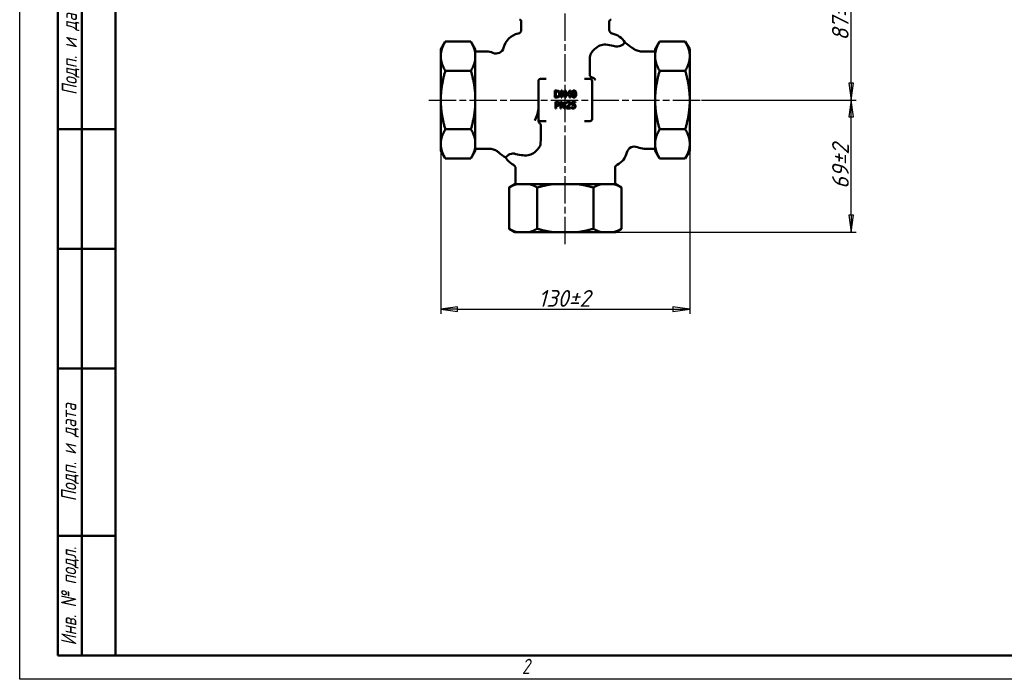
# Model space of a CAD drawing. Header units: millimetres. Extents: x 0 to 1050, y 0 to 742.
# Tile 1 of 4: x 0 to 514, y 0 to 345. Entities that reach past the tile are written whole.
import ezdxf
from ezdxf.enums import TextEntityAlignment as Align

# ---------------------------------------------------------------- set-up
doc = ezdxf.new("R2010")
doc.units = ezdxf.units.MM
doc.header["$LTSCALE"] = 2.5
doc.linetypes.add('CHAIN', pattern=[0.7087, 0.4724, -0.0591, 0.1181, -0.0591])
for name, color, linetype, lineweight in [('Видимый контур (ГОСТ)', 7, 'Continuous', 50), ('Кромка (ГОСТ)', 7, 'Continuous', 50), ('Обозначение (ГОСТ)', 7, 'Continuous', 25), ('Осевая линия (ГОСТ)', 7, 'Continuous', 25), ('Размер (ГОСТ)', 7, 'Continuous', 25), ('Эскизная геометрия (ГОСТ)', 7, 'Continuous', 50)]:
    doc.layers.add(name, color=color, linetype=linetype, lineweight=lineweight)
doc.styles.add('Альтернативный текст (ГОСТ)', font='arial.ttf', dxfattribs={"width": 0.8})
doc.styles.add('Обычный текст (ГОСТ)', font='GOST Common Italic.ttf')
doc.styles.add('Стиль текста112', font='GOST Common Italic.ttf', dxfattribs={"width": 0.8})
doc.dimstyles.new('Обычный (ГОСТ)', dxfattribs={"dimscale": 2.5, "dimtxt": 3.5, "dimasz": 3.5, "dimexe": 1, "dimexo": 0, "dimgap": 0.5, "dimtad": 1, "dimtxsty": 'Обычный текст (ГОСТ)', "dimblk": 'Filled-1', "dimcen": 0.09, "dimdle": 15, "dimclrd": 256, "dimclre": 256, "dimclrt": 256, "dimazin": 2, "dimtfac": 0.714286, "dimtdec": 3, "dimtmove": 0, "dimatfit": 3, "dimfxl": 1, "dimtolj": 1, "dimlwd": 25, "dimlwe": 25, "dimarcsym": 0})

# ---------------------------------------------------------------- blocks, each defined once
blk = doc.blocks.new('Рамки ГОСТ - Рамка')
at = {"layer": 'Кромка (ГОСТ)', "lineweight": 25}
for p, q in [((0, 0), (0, 297)), ((420, 0), (0, 0))]:
    blk.add_line(p, q, dxfattribs=at)
at = {"layer": 'Кромка (ГОСТ)'}
for p, q in [((20, 292), (20, 5)), ((20, 5), (415, 5))]:
    blk.add_line(p, q, dxfattribs=at)
at = {"layer": 'Кромка (ГОСТ)', "insert": (104.99, 4.3), "char_height": 3.17, "width": 5.2328, "attachment_point": 1, "style": 'Альтернативный текст (ГОСТ)'}
blk.add_mtext('\\fGOST Common|b0|i1;{\\H3.1700;2}', dxfattribs=at)
blk = doc.blocks.new('ГОСТ - Доп. графы 1')
at = {"layer": 'Эскизная геометрия (ГОСТ)'}
for p, q in [((-12, 0), (-12, 145)), ((-12, 145), (0, 145)), ((-7, 145), (-7, 0)), ((-12, 110), (-7, 110)), ((-7, 110), (0, 110)), ((-12, 85), (-7, 85)), ((-7, 85), (0, 85)), ((-12, 60), (-7, 60)), ((-7, 60), (0, 60)), ((-12, 25), (-7, 25)), ((-7, 25), (0, 25)), ((0, 0), (-12, 0))]:
    blk.add_line(p, q, dxfattribs=at)
at = {"layer": 'Обозначение (ГОСТ)', "char_height": 3.17, "attachment_point": 5, "rotation": 90, "style": 'Альтернативный текст (ГОСТ)'}
for s, insert, width in [('\\fGOST Common|b0|i1;{\\H3.1700;Подп. и дата}', (-9.37, 127.41), 34.7679), ('\\fGOST Common|b0|i1;{\\H3.1700;Подп. и дата}', (-9.5, 42.47), 35.1486), ('\\fGOST Common|b0|i1;{\\H3.1700;Инв. № подл.}', (-9.5, 12.41), 24.9618)]:
    blk.add_mtext(s, dxfattribs=dict(at, insert=insert, width=width))
at = {"layer": 'Обозначение (ГОСТ)', "style": 'Стиль текста112'}
for tag, p in [('Подп._и_дата_2', (-3.53, 127.51)), ('Инв._номер_дубликата', (-3.41, 97.47)), ('Взамен_инв._номера', (-3.46, 72.53)), ('Подп._и_дата_1', (-3.42, 42.35)), ('ИНВЕНТАРНЫЙ_НОМЕР', (-3.33, 12.68))]:
    blk.add_attdef(tag, text='', height=3.17, rotation=90, dxfattribs=at).set_placement(p, align=Align.MIDDLE_CENTER)
blk = doc.blocks.new('Filled-1')
at = {"color": 0}
for p, q in [((0, 0), (-1, 0.143)), ((-1, 0.143), (-1, -0.143)), ((-1, 0), (0, 0)), ((-1, -0.143), (0, 0))]:
    blk.add_line(p, q, dxfattribs=at)
at = {"color": 0, "flags": 128}
blk.add_lwpolyline([(-1, -0.143), (0, 0), (-1, 0.143), (-1, -0.143)], dxfattribs=at)
at = {"color": 0}
blk.add_solid([(-1, -0.143), (0, 0), (-1, 0.143), (-1, -0.143)], dxfattribs=at)
blk = doc.blocks.new('*D11')
at = {"layer": 'Defpoints', "color": 0, "linetype": 'Continuous', "transparency": 16777216}
for p in [(220.09, 280.98), (350.09, 280.98), (350.09, 193.48)]:
    blk.add_point(p, dxfattribs=at)
at = {"layer": 'Размер (ГОСТ)', "linetype": 'Continuous', "lineweight": 25, "transparency": 16777216}
for p, q in [((220.09, 280.98), (220.09, 190.98)), ((350.09, 280.98), (350.09, 190.98)), ((228.84, 193.48), (341.34, 193.48))]:
    blk.add_line(p, q, dxfattribs=at)
at = {"layer": 'Размер (ГОСТ)', "linetype": 'Continuous', "lineweight": 25, "transparency": 16777216, "xscale": 8.75, "yscale": 8.75, "zscale": 8.75, "rotation": 180}
blk.add_blockref('Filled-1', (220.09, 193.48), dxfattribs=at)
at = {"layer": 'Размер (ГОСТ)', "linetype": 'Continuous', "lineweight": 25, "transparency": 16777216, "xscale": 8.75, "yscale": 8.75, "zscale": 8.75}
blk.add_blockref('Filled-1', (350.09, 193.48), dxfattribs=at)
at = {"layer": 'Размер (ГОСТ)', "linetype": 'Continuous', "lineweight": 25, "transparency": 16777216, "insert": (271.01, 203.48), "char_height": 8.75, "attachment_point": 1, "style": 'Обычный текст (ГОСТ)'}
blk.add_mtext('\\A1;\\fGOST Common|b0|i1;{\\H8.7500;130±2}', dxfattribs=at)
blk = doc.blocks.new('*D12')
at = {"layer": 'Defpoints', "color": 0, "linetype": 'Continuous', "transparency": 16777216}
for p in [(356.34, 302.79), (434.51, 302.79), (303.63, 233.79)]:
    blk.add_point(p, dxfattribs=at)
at = {"layer": 'Размер (ГОСТ)', "linetype": 'Continuous', "lineweight": 25, "transparency": 16777216}
for p, q in [((356.34, 302.79), (437.01, 302.79)), ((434.51, 242.54), (434.51, 294.04)), ((303.63, 233.79), (437.01, 233.79))]:
    blk.add_line(p, q, dxfattribs=at)
at = {"layer": 'Размер (ГОСТ)', "linetype": 'Continuous', "lineweight": 25, "transparency": 16777216, "xscale": 8.75, "yscale": 8.75, "zscale": 8.75}
for p, rotation in [((434.51, 302.79), 90), ((434.51, 233.79), 270)]:
    blk.add_blockref('Filled-1', p, dxfattribs=dict(at, rotation=rotation))
at = {"layer": 'Размер (ГОСТ)', "linetype": 'Continuous', "lineweight": 25, "transparency": 16777216, "insert": (424.51, 256.37), "char_height": 8.75, "attachment_point": 1, "rotation": 90, "style": 'Обычный текст (ГОСТ)'}
blk.add_mtext('\\A1;\\fGOST Common|b0|i1;{\\H8.7500;69±2}', dxfattribs=at)
blk = doc.blocks.new('*D13')
at = {"layer": 'Defpoints', "color": 0, "linetype": 'Continuous', "transparency": 16777216}
for p in [(297.04, 389.79), (434.53, 389.79), (356.34, 302.79)]:
    blk.add_point(p, dxfattribs=at)
at = {"layer": 'Размер (ГОСТ)', "linetype": 'Continuous', "lineweight": 25, "transparency": 16777216}
for p, q in [((297.04, 389.79), (437.03, 389.79)), ((434.53, 311.54), (434.53, 381.04)), ((356.34, 302.79), (437.03, 302.79))]:
    blk.add_line(p, q, dxfattribs=at)
at = {"layer": 'Размер (ГОСТ)', "linetype": 'Continuous', "lineweight": 25, "transparency": 16777216, "xscale": 8.75, "yscale": 8.75, "zscale": 8.75}
for p, rotation in [((434.53, 389.79), 90), ((434.53, 302.79), 270)]:
    blk.add_blockref('Filled-1', p, dxfattribs=dict(at, rotation=rotation))
at = {"layer": 'Размер (ГОСТ)', "linetype": 'Continuous', "lineweight": 25, "transparency": 16777216, "insert": (424.41, 333.86), "char_height": 8.75, "attachment_point": 1, "rotation": 90, "style": 'Обычный текст (ГОСТ)'}
blk.add_mtext('\\A1;\\fGOST Common|b0|i1;{\\H8.7500;87±2}', dxfattribs=at)

msp = doc.modelspace()

# ---------------------------------------------------------------- linework, layer by layer
at = {"layer": 'Видимый контур (ГОСТ)'}
for p, q in [((262.088, 339.524), (262.088, 343.788)), ((308.088, 339.524), (308.088, 343.788)), ((220.088, 329.301), (222.398, 333.301)), ((220.088, 329.301), (220.088, 326.751)), ((222.398, 333.301), (235.779, 333.301)), ((238.088, 329.301), (235.779, 333.301)), ((238.088, 326.751), (238.088, 329.301)), ((332.088, 329.301), (334.398, 333.301)), ((332.088, 329.301), (332.088, 326.751)), ((347.779, 333.301), (334.398, 333.301)), ((350.088, 329.301), (347.779, 333.301)), ((350.088, 326.751), (350.088, 329.301)), ((220.088, 326.751), (220.088, 324.593)), ((220.088, 324.593), (220.088, 304.946)), ((238.088, 328.213), (243.943, 328.213)), ((238.088, 326.751), (238.088, 324.593)), ((238.088, 304.946), (238.088, 324.593)), ((332.088, 328.213), (325.133, 328.213)), ((332.088, 324.593), (332.088, 326.751)), ((332.088, 324.593), (332.088, 304.946)), ((350.088, 324.593), (350.088, 326.751)), ((350.088, 304.946), (350.088, 324.593)), ((222.398, 318.044), (235.779, 318.044)), ((347.779, 318.044), (334.398, 318.044)), ((271.088, 313.077), (271.088, 312.788)), ((271.088, 312.788), (271.088, 292.788)), ((275.026, 313.788), (272.088, 313.788)), ((298.088, 313.788), (295.151, 313.788)), ((299.088, 292.788), (299.088, 312.788)), ((220.088, 304.946), (220.088, 300.63)), ((238.088, 304.946), (238.088, 300.63)), ((280.405, 307.687), (279.608, 307.687)), ((279.608, 307.687), (279.608, 304.187)), ((279.608, 304.187), (280.413, 304.187)), ((280.073, 307.284), (280.427, 307.284)), ((280.073, 304.59), (280.073, 307.284)), ((280.427, 304.59), (280.073, 304.59)), ((283.533, 307.687), (282.872, 307.687)), ((282.872, 307.687), (282.872, 304.187)), ((282.872, 304.187), (283.306, 304.187)), ((283.306, 304.187), (283.306, 307.205)), ((283.306, 307.205), (284.855, 304.187)), ((284.943, 304.916), (283.533, 307.687)), ((284.855, 304.187), (285.377, 304.187)), ((285.377, 307.687), (284.943, 307.687)), ((284.943, 307.687), (284.943, 304.916)), ((285.377, 304.187), (285.377, 307.687)), ((287.39, 307.687), (285.825, 305.883)), ((285.825, 305.883), (285.825, 305.39)), ((285.825, 305.39), (287.371, 305.39)), ((286.194, 305.767), (287.371, 307.134)), ((287.371, 305.767), (286.194, 305.767)), ((287.371, 307.134), (287.371, 305.767)), ((287.371, 305.39), (287.371, 304.187)), ((287.371, 304.187), (287.822, 304.187)), ((287.822, 307.687), (287.39, 307.687)), ((287.822, 305.767), (287.822, 307.687)), ((288.238, 305.767), (287.822, 305.767)), ((287.822, 304.187), (287.822, 305.39)), ((287.822, 305.39), (288.238, 305.39)), ((288.238, 305.39), (288.238, 305.767)), ((332.088, 300.63), (332.088, 304.946)), ((350.088, 300.63), (350.088, 304.946)), ((220.088, 300.63), (220.088, 280.982)), ((238.088, 280.982), (238.088, 300.63)), ((280.792, 301.924), (279.913, 301.924)), ((279.913, 301.924), (279.913, 298.424)), ((279.913, 298.424), (280.378, 298.424)), ((280.378, 300.126), (280.378, 301.522)), ((280.378, 301.522), (280.763, 301.522)), ((280.695, 300.126), (280.378, 300.126)), ((280.378, 298.424), (280.378, 299.729)), ((280.378, 299.729), (280.772, 299.729)), ((283.228, 301.924), (282.567, 301.924)), ((282.567, 301.924), (282.567, 298.424)), ((282.567, 298.424), (283.001, 298.424)), ((283.001, 301.442), (284.55, 298.424)), ((283.001, 298.424), (283.001, 301.442)), ((284.638, 299.153), (283.228, 301.924)), ((284.55, 298.424), (285.072, 298.424)), ((285.072, 301.924), (284.638, 301.924)), ((284.638, 301.924), (284.638, 299.153)), ((285.072, 298.424), (285.072, 301.924)), ((285.682, 298.921), (285.682, 298.424)), ((285.682, 298.424), (287.84, 298.424)), ((285.755, 301.788), (285.755, 301.289)), ((285.755, 301.289), (285.781, 301.289)), ((287.84, 298.83), (286.121, 298.83)), ((287.84, 298.424), (287.84, 298.83)), ((288.379, 299.046), (288.345, 299.046)), ((288.345, 299.046), (288.345, 298.549)), ((290.41, 301.924), (288.49, 301.924)), ((288.49, 301.924), (288.49, 300.121)), ((288.94, 300.58), (288.94, 301.513)), ((288.94, 301.513), (290.41, 301.513)), ((290.41, 301.513), (290.41, 301.924)), ((332.088, 300.63), (332.088, 280.982)), ((350.088, 280.982), (350.088, 300.63)), ((271.088, 292.788), (271.088, 292.007)), ((272.088, 291.788), (275.026, 291.788)), ((295.151, 291.788), (298.088, 291.788)), ((299.088, 292.499), (299.088, 292.788)), ((222.398, 287.531), (235.779, 287.531)), ((347.779, 287.531), (334.398, 287.531)), ((220.088, 280.982), (220.088, 278.824)), ((220.088, 278.824), (220.088, 276.275)), ((238.088, 280.982), (238.088, 278.824)), ((238.088, 276.275), (238.088, 278.824)), ((332.088, 278.824), (332.088, 280.982)), ((332.088, 278.824), (332.088, 276.275)), ((350.088, 278.824), (350.088, 280.982)), ((350.088, 276.275), (350.088, 278.824)), ((220.088, 276.275), (222.398, 272.275)), ((238.088, 276.275), (235.779, 272.275)), ((238.088, 277.363), (245.044, 277.363)), ((332.088, 277.363), (326.234, 277.363)), ((332.088, 276.275), (334.398, 272.275)), ((350.088, 276.275), (347.779, 272.275)), ((222.398, 272.275), (235.779, 272.275)), ((347.779, 272.275), (334.398, 272.275)), ((259.088, 267.122), (259.088, 258.788)), ((311.088, 267.122), (311.088, 258.788)), ((258.73, 258.788), (255.73, 257.056)), ((259.594, 258.788), (258.73, 258.788)), ((260.351, 258.788), (259.594, 258.788)), ((260.351, 258.788), (265.789, 258.788)), ((266.546, 258.788), (265.789, 258.788)), ((278.137, 258.788), (266.546, 258.788)), ((279.651, 258.788), (278.137, 258.788)), ((279.651, 258.788), (290.526, 258.788)), ((292.04, 258.788), (290.526, 258.788)), ((303.631, 258.788), (292.04, 258.788)), ((304.388, 258.788), (303.631, 258.788)), ((304.388, 258.788), (309.826, 258.788)), ((310.583, 258.788), (309.826, 258.788)), ((311.447, 258.788), (310.583, 258.788)), ((311.447, 258.788), (314.447, 257.056)), ((255.73, 257.056), (255.73, 235.52)), ((270.409, 257.056), (270.409, 235.52)), ((299.768, 257.056), (299.768, 235.52)), ((314.447, 257.056), (314.447, 235.52)), ((258.73, 233.788), (255.73, 235.52)), ((258.73, 233.788), (259.594, 233.788)), ((266.546, 233.788), (259.594, 233.788)), ((266.546, 233.788), (278.137, 233.788)), ((292.04, 233.788), (278.137, 233.788)), ((292.04, 233.788), (303.631, 233.788)), ((310.583, 233.788), (303.631, 233.788)), ((310.583, 233.788), (311.447, 233.788)), ((311.447, 233.788), (314.447, 235.52))]:
    msp.add_line(p, q, dxfattribs=at)
for centre, radius, start, end in [((261.088, 343.788), 1, 0, 90), ((309.088, 343.788), 1, 90, 180), ((262.588, 327.788), 10, 102.0247, 166.30865), ((260.088, 339.524), 2, 282.0247, 0), ((310.088, 339.524), 2, 180, 257.9753), ((307.588, 327.788), 10, 30.5669, 77.9753), ((248.986, 331.101), 4, 245.14713, 346.30865), ((243.943, 320.213), 8, 65.14713, 90), ((272.088, 312.788), 1, 90, 180), ((298.088, 312.788), 1, 0, 90), ((272.088, 292.788), 1, 180, 270), ((298.088, 292.788), 1, 270, 0), ((321.191, 274.474), 4, 65.14713, 166.30865), ((326.234, 285.363), 8, 245.14713, 270), ((262.588, 277.788), 10, 210.5669, 242.72039), ((307.588, 277.788), 10, 297.27961, 346.30865), ((257.088, 267.122), 2, 0, 62.72039), ((313.088, 267.122), 2, 117.27961, 180)]:
    msp.add_arc(centre, radius, start, end, dxfattribs=at)
for points, weights in [([(222.398, 333.301), (220.375, 329.796), (220.088, 326.751)], [1.0127814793, 1.03401738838, 1]), ([(238.088, 326.751), (237.802, 329.796), (235.779, 333.301)], [1, 1.03401738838, 1.0127814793]), ([(334.398, 333.301), (332.375, 329.796), (332.088, 326.751)], [1.0127814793, 1.03401738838, 1]), ([(350.088, 326.751), (349.802, 329.796), (347.779, 333.301)], [1, 1.03401738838, 1.0127814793]), ([(220.088, 324.593), (220.375, 321.549), (222.398, 318.044)], [1, 1.03401738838, 1.0127814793]), ([(235.779, 318.044), (237.802, 321.549), (238.088, 324.593)], [1.0127814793, 1.03401738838, 1]), ([(332.088, 324.593), (332.375, 321.549), (334.398, 318.044)], [1, 1.03401738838, 1.0127814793]), ([(347.779, 318.044), (349.802, 321.549), (350.088, 324.593)], [1.0127814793, 1.03401738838, 1]), ([(222.398, 318.044), (220.375, 311.036), (220.088, 304.946)], [1.0127814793, 1.03401738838, 1]), ([(238.088, 304.946), (237.802, 311.036), (235.779, 318.044)], [1, 1.03401738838, 1.0127814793]), ([(334.398, 318.044), (332.375, 311.036), (332.088, 304.946)], [1.0127814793, 1.03401738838, 1]), ([(350.088, 304.946), (349.802, 311.036), (347.779, 318.044)], [1, 1.03401738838, 1.0127814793]), ([(220.088, 300.63), (220.375, 294.54), (222.398, 287.531)], [1, 1.03401738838, 1.0127814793]), ([(235.779, 287.531), (237.802, 294.54), (238.088, 300.63)], [1.0127814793, 1.03401738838, 1]), ([(332.088, 300.63), (332.375, 294.54), (334.398, 287.531)], [1, 1.03401738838, 1.0127814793]), ([(347.779, 287.531), (349.802, 294.54), (350.088, 300.63)], [1.0127814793, 1.03401738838, 1]), ([(222.398, 287.531), (220.375, 284.027), (220.088, 280.982)], [1.0127814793, 1.03401738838, 1]), ([(238.088, 280.982), (237.802, 284.027), (235.779, 287.531)], [1, 1.03401738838, 1.0127814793]), ([(334.398, 287.531), (332.375, 284.027), (332.088, 280.982)], [1.0127814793, 1.03401738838, 1]), ([(350.088, 280.982), (349.802, 284.027), (347.779, 287.531)], [1, 1.03401738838, 1.0127814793]), ([(220.088, 278.824), (220.375, 275.779), (222.398, 272.275)], [1, 1.03401738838, 1.0127814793]), ([(235.779, 272.275), (237.802, 275.779), (238.088, 278.824)], [1.0127814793, 1.03401738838, 1]), ([(332.088, 278.824), (332.375, 275.779), (334.398, 272.275)], [1, 1.03401738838, 1.0127814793]), ([(347.779, 272.275), (349.802, 275.779), (350.088, 278.824)], [1.0127814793, 1.03401738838, 1]), ([(259.594, 258.788), (257.766, 258.231), (255.73, 257.056)], [1, 1.00975851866, 1]), ([(270.409, 257.056), (268.373, 258.231), (266.546, 258.788)], [1, 1.00975851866, 1]), ([(278.137, 258.788), (274.481, 258.231), (270.409, 257.056)], [1, 1.00975851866, 1]), ([(299.768, 257.056), (295.696, 258.231), (292.04, 258.788)], [1, 1.00975851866, 1]), ([(303.631, 258.788), (301.803, 258.231), (299.768, 257.056)], [1, 1.00975851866, 1]), ([(314.447, 257.056), (312.411, 258.231), (310.583, 258.788)], [1, 1.00975851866, 1]), ([(255.73, 235.52), (257.766, 234.344), (259.594, 233.788)], [1, 1.00975851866, 1]), ([(266.546, 233.788), (268.373, 234.344), (270.409, 235.52)], [1, 1.00975851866, 1]), ([(270.409, 235.52), (274.481, 234.344), (278.137, 233.788)], [1, 1.00975851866, 1]), ([(292.04, 233.788), (295.696, 234.344), (299.768, 235.52)], [1, 1.00975851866, 1]), ([(299.768, 235.52), (301.803, 234.344), (303.631, 233.788)], [1, 1.00975851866, 1]), ([(310.583, 233.788), (312.411, 234.344), (314.447, 235.52)], [1, 1.00975851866, 1])]:
    msp.add_rational_spline(points, weights, degree=2, dxfattribs=at)
for points, knots in [([(311.508, 330.847), (310.787, 331.037), (309.647, 331.325), (306.996, 331.729), (305.706, 331.841), (303.62, 331.51), (302.668, 331.206), (300.718, 329.832), (299.877, 328.918), (299.002, 327.841), (298.98, 327.815), (298.959, 327.788)], [-24.9498148, -24.9498148, -24.9498148, -24.9498148, -23.9158509, -23.9158509, -23.0940777, -23.0940777, -22.5251432, -22.5251432, -21.9813521, -21.9813521, -21.9674822, -21.9674822, -21.9674822, -21.9674822]), ([(316.199, 332.873), (316.218, 332.841), (316.08, 332.632), (315.228, 331.797), (314.334, 331.134), (312.718, 330.726), (312.173, 330.707), (311.625, 330.818), (311.571, 330.83), (311.508, 330.847)], [-7.3938542, -7.3938542, -7.3938542, -7.3938542, -6.4396462, -6.4396462, -5.0219028, -5.0219028, -4.2934304, -4.2934304, -4.2161061, -4.2161061, -4.2161061, -4.2161061]), ([(325.133, 328.213), (324.697, 328.213), (324.26, 328.249), (323.414, 328.388), (323.006, 328.49), (322.246, 328.741), (321.892, 328.89), (321.249, 329.21), (320.958, 329.382), (320.436, 329.729), (320.205, 329.906), (319.999, 330.078)], [2.4325514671, 2.4325514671, 2.4325514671, 2.4325514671, 2.43384966, 2.43384966, 2.4351478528, 2.4351478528, 2.4364460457, 2.4364460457, 2.4377442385, 2.4377442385, 2.4390424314, 2.4390424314, 2.4390424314, 2.4390424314]), ([(297.952, 325.205), (297.884, 323.409), (297.859, 321.551), (297.865, 318.439), (297.883, 317.11), (297.914, 315.788)], [-1.08595246, -1.08595246, -1.08595246, -1.08595246, -0.54562009, -0.54562009, -0.15130948, -0.15130948, -0.15130948, -0.15130948]), ([(298.959, 327.788), (298.686, 327.45), (298.451, 327.075), (298.081, 326.201), (297.971, 325.713), (297.952, 325.205)], [-0.28873953, -0.28873953, -0.28873953, -0.28873953, -0.15269573, -0.15269573, 0, 0, 0, 0]), ([(297.914, 315.788), (297.916, 315.716), (297.929, 315.646), (297.952, 315.576), (297.977, 315.498), (298.014, 315.425), (298.11, 315.279), (298.171, 315.206), (298.397, 314.98), (298.596, 314.842), (298.889, 314.674), (298.987, 314.623), (299.088, 314.575)], [-0.02211543, -0.02211543, -0.02211543, -0.02211543, 0, 0, 0, 0.02451632, 0.02451632, 0.05241747, 0.05241747, 0.11780288, 0.11780288, 0.14869616, 0.14869616, 0.14869616, 0.14869616]), ([(299.088, 314.575), (299.12, 314.56), (299.151, 314.546), (299.356, 314.453), (299.538, 314.382), (299.723, 314.318)], [0.44850771, 0.44850771, 0.44850771, 0.44850771, 0.457806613, 0.457806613, 0.509303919, 0.509303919, 0.509303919, 0.509303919]), ([(299.723, 314.318), (299.906, 314.255), (300.077, 314.166), (300.488, 313.88), (300.689, 313.665), (300.876, 313.437)], [0, 0, 0, 0, 0.05827356, 0.05827356, 0.1498377, 0.1498377, 0.1498377, 0.1498377]), ([(300.402, 313.559), (300.412, 313.557), (300.421, 313.556), (300.578, 313.53), (300.728, 313.488), (300.876, 313.437)], [-0.002993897, -0.002993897, -0.002993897, -0.002993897, 0, 0, 0.047426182, 0.047426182, 0.047426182, 0.047426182]), ([(300.876, 313.437), (300.891, 313.474), (300.907, 313.511), (300.924, 313.553), (300.926, 313.557), (300.927, 313.562)], [-0.012047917, -0.012047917, -0.012047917, -0.012047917, 0, 0, 0.001449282, 0.001449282, 0.001449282, 0.001449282]), ([(281.658, 307.409), (281.513, 307.505), (281.347, 307.569), (281.09, 307.637), (280.876, 307.687), (280.405, 307.687)], [-0.40837265, -0.40837265, -0.40837265, -0.40837265, -0.14133287, -0.14133287, 0, 0, 0, 0]), ([(280.413, 304.187), (280.634, 304.187), (280.894, 304.199), (281.211, 304.264), (281.406, 304.313), (281.653, 304.468)], [-0.28084093, -0.28084093, -0.28084093, -0.28084093, -0.08728295, -0.08728295, 0, 0, 0, 0]), ([(280.427, 307.284), (280.707, 307.284), (280.867, 307.255), (281.094, 307.202), (281.227, 307.148), (281.352, 307.075)], [-0.070078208, -0.070078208, -0.070078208, -0.070078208, -0.04344913, -0.04344913, 0, 0, 0, 0]), ([(281.394, 304.822), (281.331, 304.778), (281.264, 304.741), (281.094, 304.667), (281.01, 304.648), (280.795, 304.602), (280.606, 304.59), (280.427, 304.59)], [-0.074312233, -0.074312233, -0.074312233, -0.074312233, -0.06573242, -0.06573242, -0.053662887, -0.053662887, 0, 0, 0, 0]), ([(281.352, 307.075), (281.447, 307.017), (281.53, 306.946), (281.674, 306.774), (281.731, 306.677), (281.854, 306.374), (281.882, 306.154), (281.882, 305.94)], [-0.13123432, -0.13123432, -0.13123432, -0.13123432, -0.09804191, -0.09804191, -0.06428736, -0.06428736, 0, 0, 0, 0]), ([(281.882, 305.94), (281.882, 305.783), (281.869, 305.621), (281.806, 305.368), (281.763, 305.237), (281.603, 304.994), (281.508, 304.899), (281.394, 304.822)], [-0.15837325, -0.15837325, -0.15837325, -0.15837325, -0.08754222, -0.08754222, -0.04098995, -0.04098995, 0, 0, 0, 0]), ([(281.653, 304.468), (281.779, 304.552), (281.889, 304.653), (282.091, 304.905), (282.171, 305.051), (282.325, 305.424), (282.367, 305.676), (282.367, 305.934)], [-0.1600605, -0.1600605, -0.1600605, -0.1600605, -0.12119321, -0.12119321, -0.07735371, -0.07735371, 0, 0, 0, 0]), ([(282.367, 305.934), (282.367, 306.13), (282.347, 306.327), (282.237, 306.728), (282.154, 306.878), (281.968, 307.157), (281.827, 307.297), (281.658, 307.409)], [-0.13573814, -0.13573814, -0.13573814, -0.13573814, -0.10047704, -0.10047704, -0.0608476, -0.0608476, 0, 0, 0, 0]), ([(289.674, 307.758), (289.583, 307.758), (289.493, 307.75), (289.324, 307.713), (289.246, 307.685), (289.07, 307.594), (288.982, 307.521), (288.822, 307.329), (288.749, 307.198), (288.586, 306.706), (288.553, 306.316), (288.553, 305.934)], [-0.31608386, -0.31608386, -0.31608386, -0.31608386, -0.27296623, -0.27296623, -0.23358036, -0.23358036, -0.17811947, -0.17811947, -0.11451105, -0.11451105, 0, 0, 0, 0]), ([(288.553, 305.934), (288.553, 305.695), (288.567, 305.444), (288.638, 305.025), (288.687, 304.836), (288.828, 304.542), (288.898, 304.446), (289.054, 304.292), (289.148, 304.23), (289.387, 304.134), (289.53, 304.113), (289.674, 304.113)], [-0.20458805, -0.20458805, -0.20458805, -0.20458805, -0.15070722, -0.15070722, -0.10895699, -0.10895699, -0.07727916, -0.07727916, -0.0430134, -0.0430134, 0, 0, 0, 0]), ([(289.03, 305.934), (289.03, 306.281), (289.049, 306.486), (289.071, 306.707), (289.098, 306.866), (289.152, 307.001)], [-0.066879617, -0.066879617, -0.066879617, -0.066879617, -0.043642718, -0.043642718, 0, 0, 0, 0]), ([(289.149, 304.879), (289.078, 305.063), (289.06, 305.241), (289.035, 305.514), (289.03, 305.74), (289.03, 305.934)], [-0.081744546, -0.081744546, -0.081744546, -0.081744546, -0.05844055, -0.05844055, 0, 0, 0, 0]), ([(289.674, 304.502), (289.629, 304.502), (289.583, 304.506), (289.499, 304.522), (289.46, 304.534), (289.395, 304.564), (289.338, 304.595), (289.221, 304.723), (289.179, 304.799), (289.149, 304.879)], [-0.12265605, -0.12265605, -0.12265605, -0.12265605, -0.08546295, -0.08546295, -0.05205622, -0.05205622, -0.02579315, -0.02579315, 0, 0, 0, 0]), ([(289.152, 307.001), (289.17, 307.046), (289.192, 307.09), (289.241, 307.168), (289.268, 307.202), (289.353, 307.285), (289.405, 307.313), (289.52, 307.359), (289.597, 307.369), (289.674, 307.369)], [-0.054393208, -0.054393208, -0.054393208, -0.054393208, -0.045227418, -0.045227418, -0.036976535, -0.036976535, -0.022980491, -0.022980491, 0, 0, 0, 0]), ([(290.791, 305.937), (290.791, 306.176), (290.777, 306.426), (290.706, 306.845), (290.656, 307.034), (290.511, 307.336), (290.439, 307.43), (290.288, 307.58), (290.194, 307.642), (289.957, 307.737), (289.815, 307.758), (289.674, 307.758)], [-0.19181601, -0.19181601, -0.19181601, -0.19181601, -0.14389392, -0.14389392, -0.1065276, -0.1065276, -0.07672432, -0.07672432, -0.04252728, -0.04252728, 0, 0, 0, 0]), ([(289.674, 307.369), (289.717, 307.369), (289.76, 307.366), (289.84, 307.351), (289.877, 307.34), (289.946, 307.309), (290, 307.281), (290.114, 307.159), (290.156, 307.085), (290.187, 307.006)], [-0.10559377, -0.10559377, -0.10559377, -0.10559377, -0.07630547, -0.07630547, -0.04989574, -0.04989574, -0.0252891, -0.0252891, 0, 0, 0, 0]), ([(289.674, 304.113), (289.763, 304.113), (289.852, 304.121), (290.019, 304.158), (290.095, 304.185), (290.271, 304.276), (290.359, 304.348), (290.519, 304.541), (290.593, 304.673), (290.758, 305.165), (290.791, 305.555), (290.791, 305.937)], [-0.31401255, -0.31401255, -0.31401255, -0.31401255, -0.27184512, -0.27184512, -0.23324413, -0.23324413, -0.1782157, -0.1782157, -0.11462067, -0.11462067, 0, 0, 0, 0]), ([(290.19, 304.871), (290.173, 304.826), (290.152, 304.782), (290.103, 304.704), (290.076, 304.669), (289.993, 304.588), (289.941, 304.559), (289.826, 304.513), (289.75, 304.502), (289.674, 304.502)], [-0.055121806, -0.055121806, -0.055121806, -0.055121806, -0.045640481, -0.045640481, -0.037093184, -0.037093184, -0.022754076, -0.022754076, 0, 0, 0, 0]), ([(290.187, 307.006), (290.254, 306.837), (290.277, 306.65), (290.308, 306.36), (290.315, 306.14), (290.315, 305.937)], [-0.0872171, -0.0872171, -0.0872171, -0.0872171, -0.060842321, -0.060842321, 0, 0, 0, 0]), ([(290.315, 305.937), (290.315, 305.604), (290.297, 305.409), (290.271, 305.166), (290.243, 305.006), (290.19, 304.871)], [-0.07353823, -0.07353823, -0.07353823, -0.07353823, -0.043596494, -0.043596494, 0, 0, 0, 0]), ([(269.249, 292.014), (269.251, 292.018), (269.253, 292.023), (270.001, 293.837), (270.358, 294.974), (270.858, 296.742), (271.088, 297.938), (271.088, 299.106)], [-0.0014611, -0.0014611, -0.0014611, -0.0014611, 0, 0, 0.5872143, 0.5872143, 1.6262261, 1.6262261, 1.6262261, 1.6262261]), ([(281.441, 300.336), (281.403, 300.296), (281.36, 300.263), (281.247, 300.198), (281.186, 300.18), (281.02, 300.137), (280.855, 300.126), (280.695, 300.126)], [-0.067898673, -0.067898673, -0.067898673, -0.067898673, -0.059454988, -0.059454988, -0.047822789, -0.047822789, 0, 0, 0, 0]), ([(280.763, 301.522), (280.864, 301.522), (281.024, 301.517), (281.239, 301.467), (281.317, 301.435), (281.387, 301.388)], [-0.066079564, -0.066079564, -0.066079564, -0.066079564, -0.025412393, -0.025412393, 0, 0, 0, 0]), ([(280.772, 299.729), (281.126, 299.729), (281.318, 299.791), (281.573, 299.895), (281.705, 299.98), (281.819, 300.092)], [-0.082422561, -0.082422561, -0.082422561, -0.082422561, -0.047986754, -0.047986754, 0, 0, 0, 0]), ([(281.708, 301.706), (281.591, 301.787), (281.461, 301.841), (281.208, 301.9), (281.042, 301.924), (280.792, 301.924)], [-0.16555373, -0.16555373, -0.16555373, -0.16555373, -0.07494064, -0.07494064, 0, 0, 0, 0]), ([(281.387, 301.388), (281.433, 301.358), (281.473, 301.323), (281.542, 301.239), (281.568, 301.194), (281.626, 301.053), (281.64, 300.954), (281.64, 300.855)], [-0.062027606, -0.062027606, -0.062027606, -0.062027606, -0.045669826, -0.045669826, -0.029522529, -0.029522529, 0, 0, 0, 0]), ([(281.64, 300.855), (281.64, 300.711), (281.614, 300.616), (281.554, 300.468), (281.503, 300.398), (281.441, 300.336)], [-0.047813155, -0.047813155, -0.047813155, -0.047813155, -0.02617004, -0.02617004, 0, 0, 0, 0]), ([(282.125, 300.869), (282.125, 300.975), (282.114, 301.081), (282.068, 301.252), (282.036, 301.339), (281.903, 301.545), (281.814, 301.634), (281.708, 301.706)], [-0.12516518, -0.12516518, -0.12516518, -0.12516518, -0.07343034, -0.07343034, -0.03849855, -0.03849855, 0, 0, 0, 0]), ([(281.819, 300.092), (281.867, 300.14), (281.91, 300.193), (281.986, 300.309), (282.018, 300.372), (282.085, 300.542), (282.125, 300.686), (282.125, 300.869)], [-0.12386578, -0.12386578, -0.12386578, -0.12386578, -0.09019905, -0.09019905, -0.05516574, -0.05516574, 0, 0, 0, 0]), ([(286.527, 299.763), (286.396, 299.619), (286.26, 299.478), (286.036, 299.259), (285.889, 299.116), (285.682, 298.921)], [-0.22558234, -0.22558234, -0.22558234, -0.22558234, -0.0853349, -0.0853349, 0, 0, 0, 0]), ([(286.652, 301.998), (286.486, 301.998), (286.32, 301.972), (286.091, 301.91), (285.897, 301.858), (285.755, 301.788)], [-0.15890942, -0.15890942, -0.15890942, -0.15890942, -0.047502, -0.047502, 0, 0, 0, 0]), ([(285.781, 301.289), (285.826, 301.321), (285.883, 301.357), (285.954, 301.401), (286.023, 301.443), (286.121, 301.482)], [-0.09223777, -0.09223777, -0.09223777, -0.09223777, -0.031702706, -0.031702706, 0, 0, 0, 0]), ([(286.121, 301.482), (286.2, 301.515), (286.282, 301.541), (286.406, 301.571), (286.499, 301.593), (286.618, 301.593)], [-0.10852049, -0.10852049, -0.10852049, -0.10852049, -0.03566853, -0.03566853, 0, 0, 0, 0]), ([(286.121, 298.83), (286.255, 298.954), (286.424, 299.114), (286.674, 299.353), (286.827, 299.5), (287.046, 299.738)], [-0.20158805, -0.20158805, -0.20158805, -0.20158805, -0.0969121, -0.0969121, 0, 0, 0, 0]), ([(287.219, 301.011), (287.219, 300.917), (287.207, 300.825), (287.157, 300.641), (287.12, 300.552), (286.955, 300.254), (286.733, 299.99), (286.527, 299.763)], [-0.16418866, -0.16418866, -0.16418866, -0.16418866, -0.12872778, -0.12872778, -0.09201221, -0.09201221, 0, 0, 0, 0]), ([(286.618, 301.593), (286.73, 301.593), (286.809, 301.573), (286.93, 301.532), (286.991, 301.498), (287.046, 301.451)], [-0.03835738, -0.03835738, -0.03835738, -0.03835738, -0.021531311, -0.021531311, 0, 0, 0, 0]), ([(287.695, 301.037), (287.695, 301.112), (287.689, 301.187), (287.663, 301.328), (287.643, 301.394), (287.572, 301.561), (287.509, 301.651), (287.365, 301.791), (287.271, 301.863), (286.981, 301.977), (286.815, 301.998), (286.652, 301.998)], [-0.22046186, -0.22046186, -0.22046186, -0.22046186, -0.1832692, -0.1832692, -0.14899313, -0.14899313, -0.09328952, -0.09328952, -0.04905442, -0.04905442, 0, 0, 0, 0]), ([(287.046, 301.451), (287.074, 301.427), (287.098, 301.4), (287.141, 301.339), (287.159, 301.305), (287.191, 301.225), (287.219, 301.144), (287.219, 301.011)], [-0.10253591, -0.10253591, -0.10253591, -0.10253591, -0.07186523, -0.07186523, -0.03971384, -0.03971384, 0, 0, 0, 0]), ([(287.046, 299.738), (287.136, 299.833), (287.222, 299.931), (287.341, 300.076), (287.431, 300.187), (287.514, 300.336)], [-0.1699176, -0.1699176, -0.1699176, -0.1699176, -0.05114024, -0.05114024, 0, 0, 0, 0]), ([(287.514, 300.336), (287.572, 300.437), (287.616, 300.544), (287.664, 300.717), (287.695, 300.844), (287.695, 301.037)], [-0.16570419, -0.16570419, -0.16570419, -0.16570419, -0.05792876, -0.05792876, 0, 0, 0, 0]), ([(288.345, 298.549), (288.477, 298.484), (288.624, 298.439), (288.858, 298.385), (289.033, 298.351), (289.261, 298.351)], [-0.17677266, -0.17677266, -0.17677266, -0.17677266, -0.06850365, -0.06850365, 0, 0, 0, 0]), ([(288.756, 298.858), (288.681, 298.887), (288.605, 298.918), (288.506, 298.969), (288.432, 299.007), (288.379, 299.046)], [-0.070601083, -0.070601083, -0.070601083, -0.070601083, -0.019758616, -0.019758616, 0, 0, 0, 0]), ([(288.49, 300.121), (288.584, 300.141), (288.702, 300.161), (288.848, 300.184), (288.991, 300.206), (289.182, 300.206)], [-0.16423199, -0.16423199, -0.16423199, -0.16423199, -0.05726611, -0.05726611, 0, 0, 0, 0]), ([(289.269, 298.756), (289.183, 298.756), (289.094, 298.764), (288.924, 298.803), (288.839, 298.83), (288.756, 298.858)], [-0.052405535, -0.052405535, -0.052405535, -0.052405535, -0.026474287, -0.026474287, 0, 0, 0, 0]), ([(289.258, 300.6), (289.209, 300.6), (289.157, 300.598), (289.084, 300.594), (289.023, 300.591), (288.94, 300.58)], [-0.076870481, -0.076870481, -0.076870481, -0.076870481, -0.02510792, -0.02510792, 0, 0, 0, 0]), ([(289.182, 300.206), (289.324, 300.206), (289.469, 300.188), (289.646, 300.122), (289.704, 300.089), (289.754, 300.044)], [-0.056540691, -0.056540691, -0.056540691, -0.056540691, -0.020299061, -0.020299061, 0, 0, 0, 0]), ([(290.069, 300.382), (290.015, 300.423), (289.957, 300.46), (289.837, 300.519), (289.776, 300.541), (289.652, 300.57), (289.515, 300.6), (289.258, 300.6)], [-0.24096281, -0.24096281, -0.24096281, -0.24096281, -0.15671035, -0.15671035, -0.07714406, -0.07714406, 0, 0, 0, 0]), ([(289.261, 298.351), (289.36, 298.351), (289.458, 298.36), (289.618, 298.395), (289.709, 298.42), (289.93, 298.526), (290.033, 298.6), (290.12, 298.694)], [-0.12663948, -0.12663948, -0.12663948, -0.12663948, -0.0735179, -0.0735179, -0.03852684, -0.03852684, 0, 0, 0, 0]), ([(289.774, 298.969), (289.743, 298.933), (289.708, 298.901), (289.63, 298.846), (289.589, 298.824), (289.498, 298.79), (289.403, 298.756), (289.269, 298.756)], [-0.11605878, -0.11605878, -0.11605878, -0.11605878, -0.07773392, -0.07773392, -0.03992352, -0.03992352, 0, 0, 0, 0]), ([(289.754, 300.044), (289.787, 300.017), (289.816, 299.987), (289.875, 299.907), (289.894, 299.865), (289.941, 299.752), (289.953, 299.646), (289.953, 299.539)], [-0.047589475, -0.047589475, -0.047589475, -0.047589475, -0.040971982, -0.040971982, -0.032077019, -0.032077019, 0, 0, 0, 0]), ([(289.953, 299.539), (289.953, 299.369), (289.925, 299.265), (289.876, 299.12), (289.834, 299.04), (289.774, 298.969)], [-0.045866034, -0.045866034, -0.045866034, -0.045866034, -0.027637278, -0.027637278, 0, 0, 0, 0]), ([(290.43, 299.536), (290.43, 299.647), (290.421, 299.763), (290.379, 299.95), (290.351, 300.034), (290.239, 300.226), (290.163, 300.311), (290.069, 300.382)], [-0.11028631, -0.11028631, -0.11028631, -0.11028631, -0.06656425, -0.06656425, -0.03508569, -0.03508569, 0, 0, 0, 0]), ([(290.12, 298.694), (290.222, 298.803), (290.296, 298.929), (290.384, 299.162), (290.43, 299.317), (290.43, 299.536)], [-0.16403164, -0.16403164, -0.16403164, -0.16403164, -0.06583052, -0.06583052, 0, 0, 0, 0]), ([(271.717, 290.628), (271.626, 290.697), (271.539, 290.791), (271.367, 291.025), (271.28, 291.179), (271.134, 291.561), (271.088, 291.784), (271.088, 292.007)], [0, 0, 0, 0, 0.03424408, 0.03424408, 0.07501435, 0.07501435, 0.12391819, 0.12391819, 0.12391819, 0.12391819]), ([(272.263, 289.788), (272.263, 289.788), (272.263, 289.789), (272.263, 289.789), (272.262, 289.829), (272.257, 289.869), (272.227, 290.019), (272.181, 290.121), (272.029, 290.357), (271.902, 290.481), (271.754, 290.6), (271.736, 290.614), (271.717, 290.628)], [-0.00012966, -0.00012966, -0.00012966, -0.00012966, 0, 0, 0, 0.01209773, 0.01209773, 0.04580197, 0.04580197, 0.09785356, 0.09785356, 0.10489636, 0.10489636, 0.10489636, 0.10489636]), ([(272.225, 280.371), (272.293, 282.167), (272.318, 284.025), (272.312, 287.137), (272.294, 288.466), (272.263, 289.788)], [-1.08595246, -1.08595246, -1.08595246, -1.08595246, -0.54562009, -0.54562009, -0.15130948, -0.15130948, -0.15130948, -0.15130948]), ([(271.218, 277.788), (271.491, 278.126), (271.726, 278.5), (272.095, 279.375), (272.206, 279.862), (272.225, 280.371)], [-0.28873953, -0.28873953, -0.28873953, -0.28873953, -0.15269573, -0.15269573, 0, 0, 0, 0]), ([(245.044, 277.363), (245.479, 277.363), (245.917, 277.326), (246.763, 277.188), (247.17, 277.085), (247.931, 276.834), (248.285, 276.686), (248.928, 276.365), (249.219, 276.194), (249.741, 275.846), (249.972, 275.67), (250.178, 275.497)], [2.4325514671, 2.4325514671, 2.4325514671, 2.4325514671, 2.43384966, 2.43384966, 2.4351478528, 2.4351478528, 2.4364460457, 2.4364460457, 2.4377442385, 2.4377442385, 2.4390424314, 2.4390424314, 2.4390424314, 2.4390424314]), ([(253.978, 272.702), (253.959, 272.735), (254.097, 272.944), (254.949, 273.778), (255.843, 274.441), (257.458, 274.849), (258.004, 274.869), (258.552, 274.758), (258.606, 274.745), (258.669, 274.729)], [-7.3938542, -7.3938542, -7.3938542, -7.3938542, -6.4396462, -6.4396462, -5.0219028, -5.0219028, -4.2934304, -4.2934304, -4.2161061, -4.2161061, -4.2161061, -4.2161061]), ([(258.669, 274.729), (259.39, 274.539), (260.529, 274.251), (263.181, 273.846), (264.471, 273.734), (266.557, 274.065), (267.509, 274.369), (269.459, 275.743), (270.3, 276.657), (271.175, 277.734), (271.196, 277.761), (271.218, 277.788)], [-24.9498148, -24.9498148, -24.9498148, -24.9498148, -23.9158509, -23.9158509, -23.0940777, -23.0940777, -22.5251432, -22.5251432, -21.9813521, -21.9813521, -21.9674822, -21.9674822, -21.9674822, -21.9674822])]:
    msp.add_open_spline(points, degree=3, knots=knots, dxfattribs=at)
for points in [[(316.198, 332.875), (317.525, 332.032), (318.792, 331.088), (319.999, 330.078)], [(253.979, 272.701), (252.652, 273.544), (251.385, 274.487), (250.178, 275.497)]]:
    msp.add_open_spline(points, degree=3, dxfattribs=at)
at = {"layer": 'Осевая линия (ГОСТ)', "linetype": 'CHAIN', "ltscale": 11.993792}
for p, q in [((285.088, 227.538), (285.088, 625.038)), ((213.838, 302.788), (356.338, 302.788))]:
    msp.add_line(p, q, dxfattribs=at)

# ---------------------------------------------------------------- block references
at = {"xscale": 2.5, "yscale": 2.5, "zscale": 2.5}
for name, p in [('Рамки ГОСТ - Рамка', (0, 0)), ('ГОСТ - Доп. графы 1', (50, 12.5))]:
    msp.add_blockref(name, p, dxfattribs=at)

# ---------------------------------------------------------------- dimensions: what is measured, and where the dimension line sits
at = {"layer": 'Размер (ГОСТ)', "linetype": 'Continuous', "lineweight": 25}
for base, p1, p2, picture, middle in [((434.526, 389.788), (356.338, 302.788), (297.045, 389.788), '*D13', (434.526, 346.288)), ((434.508, 302.788), (303.631, 233.788), (356.338, 302.788), '*D12', (434.508, 268.788))]:
    dim = msp.add_linear_dim(base=base, p1=p1, p2=p2, angle=90, text='\\fGOST Common|b0|i1;{\\H8.7500;<>±2}', dimstyle='Обычный (ГОСТ)', override={"dimgap": 0.5, "dimdec": 2, "dimtol": 0, "dimlim": 0, "dimtp": 0, "dimtm": 0, "dimtdec": 3, "dimtofl": 0, "dimatfit": 1}, dxfattribs=at)
    dim.commit()
    dim.dimension.update_dxf_attribs({"geometry": picture, "text_midpoint": middle, "dimtype": 160})
dim = msp.add_linear_dim(base=(350.088, 193.482), p1=(220.088, 280.982), p2=(350.088, 280.982), text='\\fGOST Common|b0|i1;{\\H8.7500;<>±2}', dimstyle='Обычный (ГОСТ)', override={"dimgap": 0.5, "dimdec": 2, "dimtol": 0, "dimlim": 0, "dimtp": 0, "dimtm": 0, "dimtdec": 3, "dimtofl": 0, "dimatfit": 1}, dxfattribs=at)
dim.commit()
dim.dimension.update_dxf_attribs({"geometry": '*D11', "text_midpoint": (285.088, 193.482), "dimtype": 160})

doc.saveas('drawing.dxf')
